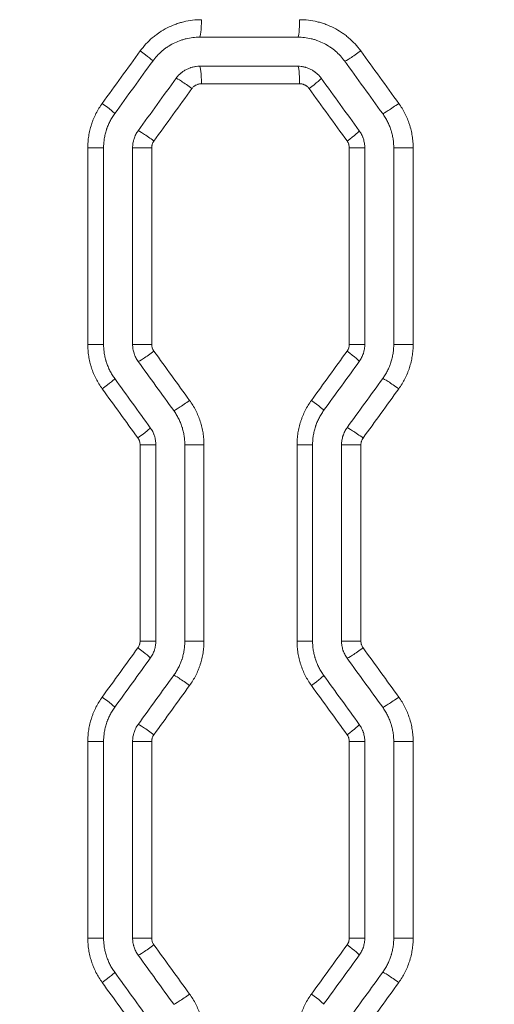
# Model space of a CAD drawing. Header units: millimetres. Extents: x 0 to 594, y 0 to 420.
# Tile 91 of 256: x 178.41 to 182.49, y 329.41 to 337.87. Entities that reach past the tile are written whole.
import ezdxf

# ---------------------------------------------------------------- set-up
doc = ezdxf.new("R2010")
doc.units = ezdxf.units.MM
doc.layers.add('1', color=7, linetype='Continuous', true_color=0xffffff)
doc.styles.add('Arial Unicode MS', font='txt')
doc.dimstyles.get("Standard").update_dxf_attribs({"dimtxt": 0.18, "dimasz": 0.18, "dimexe": 0.18, "dimexo": 0.0625, "dimgap": 0.09, "dimtad": 0, "dimtih": 1, "dimtoh": 1, "dimdec": 4, "dimzin": 0, "dimdsep": 46, "dimtxsty": 'Standard', "dimcen": 0.09, "dimadec": 0, "dimazin": 0, "dimtfac": 1, "dimtdec": 4, "dimtofl": 0, "dimtmove": 0, "dimatfit": 3, "dimfxl": 0, "dimtolj": 1, "dimtzin": 0, "dimarcsym": 0})

# ---------------------------------------------------------------- blocks, each defined once
blk = doc.blocks.new('_U2')
at = {"layer": '1', "color": 18, "lineweight": 13}
for p, q in [((142.3008, 334.4792), (142.3008, 394.7968)), ((368.28, 363.0393), (368.28, 394.7968)), ((142.3008, 392.7968), (235.4192, 392.7968)), ((368.28, 392.7968), (275.1617, 392.7968))]:
    blk.add_line(p, q, dxfattribs=at)
at = {"layer": '1', "color": 18}
for points in [[(142.3008, 392.7968), (145.8008, 393.7346), (145.8008, 391.8589)], [(368.28, 392.7968), (364.78, 391.8589), (364.78, 393.7346)]]:
    blk.add_solid(points, dxfattribs=at)
at = {"layer": '1', "color": 18, "linetype": 'Continuous', "lineweight": 13, "char_height": 2.5, "attachment_point": 7, "line_spacing_factor": 1.047437, "style": 'Arial Unicode MS'}
for s, insert in [('\\fArial Unicode MS|b0|i0;\\W1.0000;4.5', (237.0517, 390.9192)), ('\\fArial Unicode MS|b0|i0;\\W1.0000; LIFT POINT SPAN', (244.1567, 390.9192))]:
    blk.add_mtext(s, dxfattribs=dict(at, insert=insert))
blk = doc.blocks.new('_U7')
at = {"layer": '1', "color": 18, "lineweight": 13}
for p, q in [((142.2461, 334.5207), (158.2372, 334.5207)), ((156.2372, 334.5207), (156.2372, 246.0979)), ((142.2461, 295.1279), (158.2372, 295.1279)), ((156.2372, 246.0979), (161.2372, 246.0979))]:
    blk.add_line(p, q, dxfattribs=at)
at = {"layer": '1', "color": 18}
for points in [[(156.2372, 334.5207), (157.175, 331.0207), (155.2994, 331.0207)], [(156.2372, 295.1279), (155.2994, 298.6279), (157.175, 298.6279)]]:
    blk.add_solid(points, dxfattribs=at)
at = {"layer": '1', "color": 18, "linetype": 'Continuous', "lineweight": 13, "char_height": 2.5, "attachment_point": 7, "line_spacing_factor": 1.047437, "style": 'Arial Unicode MS'}
for s, insert in [('\\fArial Unicode MS|b0|i0;\\W1.0000;0.8', (162.8697, 244.2152)), ('\\fArial Unicode MS|b0|i0;\\W1.0000;CTRS', (169.9747, 244.2152)), ('\\fArial Unicode MS|b0|i0;\\W1.0000;FWD LIFTING POINTS ', (162.8697, 239.1709))]:
    blk.add_mtext(s, dxfattribs=dict(at, insert=insert))

msp = doc.modelspace()

# ---------------------------------------------------------------- linework, layer by layer
at = {"layer": '1', "color": 155, "linetype": 'Continuous', "lineweight": 18}
for p, q in [((179.9603, 337.7174), (180.8029, 337.7174)), ((180.8029, 337.4674), (179.9603, 337.4674)), ((179.1356, 335.0793), (179.1356, 336.7668)), ((179.3846, 336.7668), (179.3846, 335.0793)), ((181.3789, 335.0793), (181.3789, 336.7668)), ((181.6276, 336.7668), (181.6276, 335.0793)), ((179.5844, 332.5312), (179.5844, 334.2162)), ((179.8333, 334.2162), (179.8333, 332.5312)), ((180.9304, 332.5312), (180.9304, 334.2162)), ((181.1791, 334.2162), (181.1791, 332.5312)), ((179.1356, 329.9805), (179.1356, 331.6681)), ((179.3846, 331.6681), (179.3846, 329.9805)), ((181.3789, 329.9805), (181.3789, 331.6681)), ((181.6276, 331.6681), (181.6276, 329.9805))]:
    msp.add_line(p, q, dxfattribs=at)
at = {"layer": '1', "color": 155, "linetype": 'Continuous', "lineweight": 13}
for p, q in [((180.8193, 337.3174), (179.9755, 337.3174)), ((179.1356, 336.7668), (178.9995, 336.7668)), ((178.9995, 335.0793), (178.9995, 336.7668)), ((179.3846, 336.7668), (179.5485, 336.7668)), ((179.5485, 336.7668), (179.5485, 335.0793)), ((181.3789, 336.7668), (181.2459, 336.7668)), ((181.2459, 335.0793), (181.2459, 336.7668)), ((181.6276, 336.7668), (181.7942, 336.7668)), ((181.7942, 336.7668), (181.7942, 335.0793)), ((179.1356, 335.0793), (178.9995, 335.0793)), ((179.3846, 335.0793), (179.5485, 335.0793)), ((181.3789, 335.0793), (181.2459, 335.0793)), ((181.6276, 335.0793), (181.7942, 335.0793)), ((179.5844, 334.2162), (179.4489, 334.2162)), ((179.4489, 332.5312), (179.4489, 334.2162)), ((179.8333, 334.2162), (179.9978, 334.2162)), ((179.9978, 334.2162), (179.9978, 332.5312)), ((180.9304, 334.2162), (180.7967, 334.2162)), ((180.7967, 332.5312), (180.7967, 334.2162)), ((181.1791, 334.2162), (181.3452, 334.2162)), ((181.3452, 334.2162), (181.3452, 332.5312)), ((179.5844, 332.5312), (179.4489, 332.5312)), ((179.8333, 332.5312), (179.9978, 332.5312)), ((180.9304, 332.5312), (180.7967, 332.5312)), ((181.1791, 332.5312), (181.3452, 332.5312)), ((179.1356, 331.6681), (178.9995, 331.6681)), ((178.9995, 329.9805), (178.9995, 331.6681)), ((179.3846, 331.6681), (179.5485, 331.6681)), ((179.5485, 331.6681), (179.5485, 329.9805)), ((181.3789, 331.6681), (181.2459, 331.6681)), ((181.2459, 329.9805), (181.2459, 331.6681)), ((181.6276, 331.6681), (181.7942, 331.6681)), ((181.7942, 331.6681), (181.7942, 329.9805)), ((178.9995, 329.9805), (179.1356, 329.9805)), ((179.5485, 329.9805), (179.3846, 329.9805)), ((181.2459, 329.9805), (181.3789, 329.9805)), ((181.7942, 329.9805), (181.6276, 329.9805))]:
    msp.add_line(p, q, dxfattribs=at)
for centre, major_axis, ratio, start_param, end_param in [((179.9603, 337.8674), (0, -0.15), 0.101318, 0, 1.570796), ((180.8029, 337.8674), (0, -0.15), 0.109022, 0, 1.570796), ((169.1371, 328.5319), (-108.117, -148.6437), 0.016402, 1.640725, 1.643762), ((179.4359, 337.5995), (0.1215, -0.088), 0.056806, 6.254902, 7.775738), ((181.3266, 337.5997), (-0.1215, -0.088), 0.067029, 0.091867, 1.663111), ((179.9603, 337.3174), (0, 0.15), 0.101318, 4.712389, 6.283185), ((180.8029, 337.3174), (0, 0.15), 0.109022, 4.712389, 6.283185), ((179.8793, 337.2761), (-0.1215, 0.088), 0.059199, 4.630846, 6.202091), ((180.8836, 337.2762), (0.1215, 0.088), 0.064634, 4.801403, 6.311483), ((168.8486, 348.5957), (109.6356, -150.7209), 0.016628, 1.480536, 1.483534), ((179.1095, 337.1489), (0.1215, -0.088), 0.055043, 6.254904, 7.778165), ((181.6528, 337.1491), (-0.1215, -0.088), 0.068796, 0.094297, 1.665541), ((179.5529, 336.8255), (-0.1215, 0.088), 0.057435, 4.633274, 6.204518), ((181.2099, 336.8256), (0.1215, 0.088), 0.066401, 4.803832, 6.311486), ((179.5529, 335.0206), (-0.1215, -0.088), 0.057435, 0.078667, 1.649911), ((168.9826, 323.3768), (-109.0211, -149.8812), 0.016537, 1.657759, 1.660584), ((181.2099, 335.0205), (0.1215, -0.088), 0.066401, 6.254885, 7.762538), ((179.1095, 334.6972), (0.1215, 0.088), 0.055043, 4.788205, 6.311466), ((181.6528, 334.697), (-0.1215, 0.088), 0.068796, 4.617644, 6.188888), ((168.9791, 343.452), (108.9614, -149.7989), 0.016528, 1.497479, 1.500303), ((179.8587, 334.5984), (-0.1215, -0.088), 0.059088, 0.080942, 1.652186), ((180.9041, 334.5983), (0.1215, -0.088), 0.064745, 6.254888, 7.764815), ((179.4154, 334.275), (0.1215, 0.088), 0.056695, 4.79048, 6.311469), ((181.3471, 334.2748), (-0.1215, 0.088), 0.06714, 4.619921, 6.191165), ((168.5803, 322.9483), (-111.0695, -152.6823), 0.016841, 1.642691, 1.645461), ((179.4154, 332.4724), (0.1215, -0.088), 0.056695, 6.254902, 7.775891), ((181.3471, 332.4725), (-0.1215, -0.088), 0.06714, 0.09202, 1.663264), ((179.8587, 332.149), (-0.1215, 0.088), 0.059088, 4.630999, 6.202244), ((180.9041, 332.1491), (0.1215, 0.088), 0.064745, 4.801556, 6.311483), ((169.1993, 343.1654), (108.0314, -148.5287), 0.016391, 1.481792, 1.484643), ((179.1095, 332.0501), (0.1215, -0.088), 0.055043, 6.254904, 7.778165), ((181.6528, 332.0503), (-0.1215, -0.088), 0.068796, 0.094297, 1.665541), ((179.5529, 331.7268), (-0.1215, 0.088), 0.057435, 4.633274, 6.204518), ((181.2099, 331.7269), (0.1215, 0.088), 0.066401, 4.803832, 6.311486), ((179.5529, 329.9219), (0.1215, 0.088), 0.057435, 3.220259, 4.791504), ((169.1811, 318.4657), (-108.1122, -148.6391), 0.016403, 1.657022, 1.659871), ((181.2099, 329.9218), (-0.1215, 0.088), 0.066401, 3.113292, 4.620946), ((179.1095, 329.5985), (-0.1215, -0.088), 0.055043, 1.646613, 3.169874), ((181.6528, 329.5983), (0.1215, -0.088), 0.068796, 1.476051, 3.047295), ((168.9346, 338.3917), (109.2011, -150.1268), 0.016563, 1.49733, 1.500148), ((179.8587, 329.4997), (0.1215, 0.088), 0.059088, 3.222534, 4.793779), ((180.9041, 329.4995), (-0.1215, 0.088), 0.064745, 3.113295, 4.623222)]:
    msp.add_ellipse(centre, major_axis=major_axis, ratio=ratio, start_param=start_param, end_param=end_param, dxfattribs=at)
at = {"layer": '1', "color": 155, "linetype": 'Continuous', "lineweight": 18}
for centre, major_axis, ratio, start_param, end_param in [((169.1723, 328.3689), (-108.4275, -149.2719), 0.016463, 1.641011, 1.644035), ((168.9102, 349.2176), (109.2083, -150.3418), 0.01658, 1.477809, 1.480816), ((168.729, 327.4935), (-110.1151, -151.5834), 0.016715, 1.645119, 1.648098), ((168.9791, 348.6754), (109.4398, -150.6586), 0.016614, 1.480586, 1.483586), ((168.5509, 344.5107), (111.0224, -152.8258), 0.016849, 1.493077, 1.495845), ((168.9615, 323.1541), (-109.5202, -150.7686), 0.016626, 1.65826, 1.661068), ((168.7606, 343.8362), (110.6093, -152.2604), 0.016788, 1.496349, 1.499127), ((168.6459, 322.3753), (-110.3733, -151.9354), 0.016752, 1.661943, 1.66473), ((169.1627, 323.2618), (-108.4788, -149.3422), 0.016471, 1.641045, 1.643877), ((169.3976, 343.6521), (107.0245, -147.3538), 0.016258, 1.479577, 1.482451), ((168.6256, 322.3029), (-110.6415, -152.3042), 0.016793, 1.645486, 1.648263), ((169.463, 343.1187), (107.2207, -147.6217), 0.016286, 1.482327, 1.485195), ((168.813, 339.1792), (109.6861, -150.9961), 0.016651, 1.493972, 1.496774), ((168.8337, 317.9343), (-110.0987, -151.56), 0.016711, 1.658729, 1.661523), ((169.0119, 338.5184), (109.2825, -150.4432), 0.016591, 1.4972, 1.500011), ((168.4813, 317.1188), (-111.0932, -152.9199), 0.016858, 1.662545, 1.665315)]:
    msp.add_ellipse(centre, major_axis=major_axis, ratio=ratio, start_param=start_param, end_param=end_param, dxfattribs=at)
at = {"layer": '1', "color": 155, "linetype": 'Continuous', "lineweight": 13}
for points, knots in [([(179.4504, 337.5995), (179.4656, 337.6204), (179.4818, 337.6401), (179.5163, 337.6774), (179.5345, 337.6951), (179.5635, 337.7199), (179.5735, 337.7279), (179.5887, 337.7394), (179.5939, 337.7432), (179.6017, 337.7488), (179.6044, 337.7507), (179.6096, 337.7543), (179.6123, 337.7561), (179.6363, 337.7722), (179.6583, 337.7851), (179.7034, 337.8081), (179.7267, 337.8183), (179.7624, 337.8315), (179.7745, 337.8356), (179.7898, 337.8403), (179.7929, 337.8412), (179.799, 337.8429), (179.8021, 337.8438), (179.8114, 337.8463), (179.8176, 337.8479), (179.8487, 337.8554), (179.8738, 337.8599), (179.9244, 337.8659), (179.9498, 337.8674), (179.9755, 337.8674)], [0, 0, 0, 0, 0.125, 0.125, 0.25, 0.25, 0.3125, 0.3125, 0.34375, 0.34375, 0.359375, 0.359375, 0.375, 0.375, 0.5, 0.5, 0.625, 0.625, 0.6875, 0.6875, 0.703125, 0.703125, 0.71875, 0.71875, 0.75, 0.75, 0.875, 0.875, 1, 1, 1, 1]), ([(180.8193, 337.8674), (180.845, 337.8674), (180.8703, 337.8659), (180.9206, 337.8599), (180.9455, 337.8555), (180.9825, 337.8466), (180.9948, 337.8433), (181.0131, 337.8378), (181.0191, 337.8358), (181.0313, 337.8317), (181.0373, 337.8296), (181.0674, 337.8185), (181.0906, 337.8083), (181.1358, 337.7853), (181.1576, 337.7725), (181.1893, 337.7513), (181.1997, 337.744), (181.215, 337.7324), (181.22, 337.7284), (181.23, 337.7204), (181.235, 337.7163), (181.2593, 337.6955), (181.2777, 337.6778), (181.3123, 337.6403), (181.3285, 337.6205), (181.3436, 337.5997)], [0, 0, 0, 0, 0.125, 0.125, 0.25, 0.25, 0.3125, 0.3125, 0.34375, 0.34375, 0.375, 0.375, 0.5, 0.5, 0.625, 0.625, 0.6875, 0.6875, 0.71875, 0.71875, 0.75, 0.75, 0.875, 0.875, 1, 1, 1, 1]), ([(179.9755, 337.3174), (179.9715, 337.3174), (179.9676, 337.3172), (179.9598, 337.3163), (179.956, 337.3156), (179.9503, 337.3142), (179.9474, 337.3135), (179.9446, 337.3126), (179.9427, 337.3119), (179.9418, 337.3116), (179.9371, 337.3099), (179.9299, 337.3067), (179.9232, 337.3028), (179.9183, 337.2995), (179.9167, 337.2984), (179.9135, 337.296), (179.912, 337.2948), (179.9074, 337.2909), (179.9017, 337.2854), (179.8967, 337.2793), (179.8944, 337.2761)], [0, 0, 0, 0, 0.125, 0.125, 0.25, 0.25, 0.3125, 0.34375, 0.34375, 0.375, 0.375, 0.5, 0.625, 0.625, 0.6875, 0.6875, 0.75, 0.75, 0.875, 1, 1, 1, 1]), ([(180.9001, 337.2762), (180.8977, 337.2794), (180.8952, 337.2825), (180.8899, 337.2882), (180.8871, 337.2909), (180.8827, 337.2947), (180.8804, 337.2966), (180.878, 337.2983), (180.8764, 337.2995), (180.8756, 337.3), (180.8715, 337.3028), (180.8647, 337.3067), (180.8576, 337.3099), (180.8521, 337.3119), (180.8502, 337.3125), (180.8464, 337.3137), (180.8445, 337.3142), (180.8388, 337.3156), (180.8311, 337.317), (180.8232, 337.3174), (180.8193, 337.3174)], [0, 0, 0, 0, 0.125, 0.125, 0.25, 0.25, 0.3125, 0.34375, 0.34375, 0.375, 0.375, 0.5, 0.625, 0.625, 0.6875, 0.6875, 0.75, 0.75, 0.875, 1, 1, 1, 1]), ([(178.9995, 336.7668), (178.9995, 336.784), (179.0002, 336.8011), (179.0029, 336.8349), (179.0068, 336.8686), (179.0134, 336.9018), (179.0213, 336.9348), (179.0259, 336.9512), (179.0325, 336.9715), (179.0339, 336.9755), (179.0367, 336.9836), (179.0381, 336.9877), (179.0425, 336.9997), (179.0457, 337.0077), (179.0554, 337.0313), (179.0696, 337.0622), (179.0862, 337.0918), (179.104, 337.1208), (179.1134, 337.135), (179.1235, 337.1489)], [0, 0, 0, 0, 0.125, 0.125, 0.25, 0.375, 0.375, 0.5, 0.5, 0.53125, 0.53125, 0.5625, 0.5625, 0.625, 0.625, 0.75, 0.875, 0.875, 1, 1, 1, 1]), ([(181.6703, 337.1491), (181.6804, 337.1352), (181.6898, 337.121), (181.7075, 337.0921), (181.724, 337.0625), (181.7382, 337.0317), (181.7512, 337.0004), (181.7571, 336.9844), (181.7637, 336.964), (181.765, 336.96), (181.7675, 336.9517), (181.7711, 336.9394), (181.7743, 336.927), (181.7802, 336.9021), (181.7869, 336.8688), (181.7909, 336.835), (181.7935, 336.8011), (181.7942, 336.784), (181.7942, 336.7668)], [0, 0, 0, 0, 0.125, 0.125, 0.25, 0.375, 0.375, 0.5, 0.5, 0.53125, 0.53125, 0.5625, 0.625, 0.625, 0.75, 0.875, 0.875, 1, 1, 1, 1]), ([(179.5675, 336.8255), (179.5667, 336.8244), (179.566, 336.8234), (179.5645, 336.8212), (179.5624, 336.8179), (179.5605, 336.8145), (179.557, 336.8075), (179.555, 336.8027), (179.553, 336.7965), (179.5526, 336.7952), (179.5519, 336.7927), (179.5515, 336.7914), (179.5506, 336.7876), (179.5501, 336.785), (179.5489, 336.7773), (179.5485, 336.7721), (179.5485, 336.7668)], [0, 0, 0, 0, 0.0625, 0.0625, 0.125, 0.25, 0.25, 0.5, 0.5, 0.5625, 0.5625, 0.625, 0.625, 0.75, 0.75, 1, 1, 1, 1]), ([(181.2459, 336.7668), (181.2459, 336.7721), (181.2455, 336.7773), (181.2438, 336.7876), (181.2426, 336.7927), (181.2406, 336.7989), (181.2402, 336.8002), (181.2392, 336.8027), (181.2378, 336.8063), (181.2362, 336.8099), (181.2326, 336.8169), (181.2299, 336.8213), (181.2268, 336.8256)], [0, 0, 0, 0, 0.25, 0.25, 0.5, 0.5, 0.5625, 0.5625, 0.625, 0.75, 0.75, 1, 1, 1, 1]), ([(179.1235, 334.6972), (179.1134, 334.7111), (179.104, 334.7253), (179.0862, 334.7542), (179.0697, 334.7838), (179.0556, 334.8145), (179.0426, 334.8458), (179.0367, 334.8618), (179.0301, 334.8821), (179.0288, 334.8862), (179.0263, 334.8944), (179.0251, 334.8985), (179.0216, 334.9109), (179.0195, 334.9191), (179.0135, 334.944), (179.0069, 334.9774), (179.0029, 335.0111), (179.0002, 335.0451), (178.9995, 335.0621), (178.9995, 335.0793)], [0, 0, 0, 0, 0.125, 0.125, 0.25, 0.375, 0.375, 0.5, 0.5, 0.53125, 0.53125, 0.5625, 0.5625, 0.625, 0.625, 0.75, 0.875, 0.875, 1, 1, 1, 1]), ([(179.5485, 335.0793), (179.5485, 335.074), (179.5489, 335.0688), (179.5501, 335.0611), (179.5506, 335.0585), (179.5515, 335.0547), (179.5519, 335.0535), (179.5526, 335.0509), (179.553, 335.0497), (179.555, 335.0434), (179.559, 335.0338), (179.5644, 335.0249), (179.5675, 335.0206)], [0, 0, 0, 0, 0.25, 0.25, 0.375, 0.375, 0.4375, 0.4375, 0.5, 0.5, 0.75, 1, 1, 1, 1]), ([(181.2268, 335.0205), (181.2299, 335.0248), (181.2353, 335.0337), (181.2393, 335.0433), (181.2414, 335.0496), (181.2418, 335.0508), (181.2425, 335.0534), (181.2435, 335.0572), (181.2442, 335.061), (181.2455, 335.0688), (181.2459, 335.074), (181.2459, 335.0793)], [0, 0, 0, 0, 0.25, 0.5, 0.5, 0.5625, 0.5625, 0.625, 0.75, 0.75, 1, 1, 1, 1]), ([(181.7942, 335.0793), (181.7942, 335.075), (181.7942, 335.0707), (181.794, 335.0621), (181.7936, 335.0493), (181.7929, 335.0365), (181.7909, 335.0111), (181.7869, 334.9774), (181.7803, 334.9442), (181.7724, 334.9112), (181.7678, 334.8949), (181.7612, 334.8745), (181.7599, 334.8705), (181.7571, 334.8624), (181.7556, 334.8583), (181.7512, 334.8463), (181.7481, 334.8383), (181.7383, 334.8147), (181.7241, 334.7838), (181.7076, 334.7541), (181.6898, 334.7251), (181.6804, 334.7109), (181.6703, 334.697)], [0, 0, 0, 0, 0.03125, 0.03125, 0.0625, 0.125, 0.125, 0.25, 0.375, 0.375, 0.5, 0.5, 0.53125, 0.53125, 0.5625, 0.5625, 0.625, 0.625, 0.75, 0.875, 0.875, 1, 1, 1, 1]), ([(179.8738, 334.5984), (179.8839, 334.5845), (179.8933, 334.5704), (179.911, 334.5414), (179.9276, 334.5118), (179.9417, 334.4811), (179.9547, 334.4497), (179.9606, 334.4338), (179.9672, 334.4134), (179.9685, 334.4093), (179.971, 334.4011), (179.9746, 334.3888), (179.9778, 334.3764), (179.9838, 334.3515), (179.9904, 334.3182), (179.9944, 334.2844), (179.9971, 334.2505), (179.9978, 334.2334), (179.9978, 334.2162)], [0, 0, 0, 0, 0.125, 0.125, 0.25, 0.375, 0.375, 0.5, 0.5, 0.53125, 0.53125, 0.5625, 0.625, 0.625, 0.75, 0.875, 0.875, 1, 1, 1, 1]), ([(180.7967, 334.2162), (180.7967, 334.2334), (180.7974, 334.2505), (180.8001, 334.2843), (180.8041, 334.318), (180.8106, 334.3512), (180.8185, 334.3842), (180.8231, 334.4006), (180.8297, 334.4209), (180.8311, 334.425), (180.8339, 334.4331), (180.8353, 334.4371), (180.8398, 334.4492), (180.8429, 334.4571), (180.8526, 334.4807), (180.8668, 334.5116), (180.8834, 334.5412), (180.9011, 334.5702), (180.9106, 334.5844), (180.9206, 334.5983)], [0, 0, 0, 0, 0.125, 0.125, 0.25, 0.375, 0.375, 0.5, 0.5, 0.53125, 0.53125, 0.5625, 0.5625, 0.625, 0.625, 0.75, 0.875, 0.875, 1, 1, 1, 1]), ([(179.4489, 334.2162), (179.4489, 334.2215), (179.4485, 334.2267), (179.4469, 334.237), (179.4457, 334.2421), (179.4436, 334.2483), (179.4432, 334.2496), (179.4423, 334.2521), (179.4408, 334.2557), (179.4392, 334.2593), (179.4357, 334.2663), (179.4329, 334.2707), (179.4298, 334.275)], [0, 0, 0, 0, 0.25, 0.25, 0.5, 0.5, 0.5625, 0.5625, 0.625, 0.75, 0.75, 1, 1, 1, 1]), ([(181.3642, 334.2748), (181.3627, 334.2727), (181.3612, 334.2705), (181.3585, 334.2661), (181.3572, 334.2638), (181.3537, 334.2569), (181.3517, 334.2521), (181.3497, 334.2459), (181.3493, 334.2446), (181.3486, 334.2421), (181.3483, 334.2408), (181.3474, 334.237), (181.3468, 334.2344), (181.3456, 334.2267), (181.3452, 334.2215), (181.3452, 334.2162)], [0, 0, 0, 0, 0.125, 0.125, 0.25, 0.25, 0.5, 0.5, 0.5625, 0.5625, 0.625, 0.625, 0.75, 0.75, 1, 1, 1, 1]), ([(179.4298, 332.4724), (179.4329, 332.4766), (179.4384, 332.4856), (179.4424, 332.4952), (179.4444, 332.5014), (179.4448, 332.5027), (179.4455, 332.5052), (179.4465, 332.5091), (179.4473, 332.5129), (179.4485, 332.5206), (179.4489, 332.5259), (179.4489, 332.5312)], [0, 0, 0, 0, 0.25, 0.5, 0.5, 0.5625, 0.5625, 0.625, 0.75, 0.75, 1, 1, 1, 1]), ([(179.9978, 332.5312), (179.9978, 332.5269), (179.9977, 332.5226), (179.9975, 332.514), (179.9972, 332.5012), (179.9964, 332.4884), (179.9944, 332.463), (179.9904, 332.4293), (179.9838, 332.3961), (179.9759, 332.3631), (179.9714, 332.3468), (179.9648, 332.3265), (179.9634, 332.3224), (179.9606, 332.3143), (179.9592, 332.3103), (179.9547, 332.2982), (179.9516, 332.2902), (179.9418, 332.2666), (179.9276, 332.2357), (179.9111, 332.2061), (179.8933, 332.177), (179.8839, 332.1628), (179.8738, 332.149)], [0, 0, 0, 0, 0.03125, 0.03125, 0.0625, 0.125, 0.125, 0.25, 0.375, 0.375, 0.5, 0.5, 0.53125, 0.53125, 0.5625, 0.5625, 0.625, 0.625, 0.75, 0.875, 0.875, 1, 1, 1, 1]), ([(180.9206, 332.1491), (180.9106, 332.163), (180.9011, 332.1771), (180.8834, 332.2061), (180.8669, 332.2356), (180.8528, 332.2664), (180.8398, 332.2977), (180.8339, 332.3136), (180.8273, 332.334), (180.826, 332.338), (180.8235, 332.3462), (180.8223, 332.3504), (180.8188, 332.3627), (180.8167, 332.371), (180.8107, 332.3959), (180.8041, 332.4292), (180.8001, 332.463), (180.7974, 332.4969), (180.7967, 332.514), (180.7967, 332.5312)], [0, 0, 0, 0, 0.125, 0.125, 0.25, 0.375, 0.375, 0.5, 0.5, 0.53125, 0.53125, 0.5625, 0.5625, 0.625, 0.625, 0.75, 0.875, 0.875, 1, 1, 1, 1]), ([(181.3452, 332.5312), (181.3452, 332.5259), (181.3456, 332.5207), (181.3468, 332.513), (181.3473, 332.5104), (181.3483, 332.5066), (181.3486, 332.5053), (181.3493, 332.5028), (181.3497, 332.5016), (181.3517, 332.4953), (181.3557, 332.4857), (181.3611, 332.4768), (181.3642, 332.4725)], [0, 0, 0, 0, 0.25, 0.25, 0.375, 0.375, 0.4375, 0.4375, 0.5, 0.5, 0.75, 1, 1, 1, 1]), ([(178.9995, 331.6681), (178.9995, 331.6853), (179.0002, 331.7023), (179.0029, 331.7362), (179.0068, 331.7698), (179.0134, 331.803), (179.0213, 331.836), (179.0259, 331.8524), (179.0325, 331.8727), (179.0339, 331.8768), (179.0367, 331.8849), (179.0381, 331.8889), (179.0425, 331.901), (179.0457, 331.9089), (179.0554, 331.9326), (179.0696, 331.9634), (179.0862, 331.9931), (179.104, 332.0221), (179.1134, 332.0363), (179.1235, 332.0501)], [0, 0, 0, 0, 0.125, 0.125, 0.25, 0.375, 0.375, 0.5, 0.5, 0.53125, 0.53125, 0.5625, 0.5625, 0.625, 0.625, 0.75, 0.875, 0.875, 1, 1, 1, 1]), ([(181.6703, 332.0503), (181.6804, 332.0365), (181.6898, 332.0223), (181.7075, 331.9933), (181.724, 331.9637), (181.7382, 331.933), (181.7512, 331.9016), (181.7571, 331.8857), (181.7637, 331.8653), (181.765, 331.8612), (181.7675, 331.853), (181.7711, 331.8407), (181.7743, 331.8283), (181.7802, 331.8034), (181.7869, 331.77), (181.7909, 331.7363), (181.7935, 331.7023), (181.7942, 331.6853), (181.7942, 331.6681)], [0, 0, 0, 0, 0.125, 0.125, 0.25, 0.375, 0.375, 0.5, 0.5, 0.53125, 0.53125, 0.5625, 0.625, 0.625, 0.75, 0.875, 0.875, 1, 1, 1, 1]), ([(179.5675, 331.7268), (179.5667, 331.7257), (179.566, 331.7246), (179.5645, 331.7224), (179.5624, 331.7191), (179.5605, 331.7157), (179.557, 331.7088), (179.555, 331.704), (179.553, 331.6978), (179.5526, 331.6965), (179.5519, 331.694), (179.5515, 331.6927), (179.5506, 331.6889), (179.5501, 331.6863), (179.5489, 331.6786), (179.5485, 331.6734), (179.5485, 331.6681)], [0, 0, 0, 0, 0.0625, 0.0625, 0.125, 0.25, 0.25, 0.5, 0.5, 0.5625, 0.5625, 0.625, 0.625, 0.75, 0.75, 1, 1, 1, 1]), ([(181.2459, 331.6681), (181.2459, 331.6734), (181.2455, 331.6786), (181.2438, 331.6889), (181.2426, 331.6939), (181.2406, 331.7002), (181.2402, 331.7015), (181.2392, 331.7039), (181.2378, 331.7076), (181.2362, 331.7112), (181.2326, 331.7181), (181.2299, 331.7226), (181.2268, 331.7269)], [0, 0, 0, 0, 0.25, 0.25, 0.5, 0.5, 0.5625, 0.5625, 0.625, 0.75, 0.75, 1, 1, 1, 1]), ([(179.1235, 329.5985), (179.1134, 329.6124), (179.104, 329.6266), (179.0862, 329.6556), (179.0696, 329.6852), (179.0554, 329.7161), (179.0457, 329.7397), (179.0425, 329.7476), (179.0381, 329.7597), (179.0367, 329.7637), (179.0339, 329.7718), (179.0325, 329.7759), (179.0259, 329.7962), (179.0213, 329.8126), (179.0134, 329.8456), (179.0068, 329.8788), (179.0029, 329.9125), (179.0002, 329.9463), (178.9995, 329.9634), (178.9995, 329.9805)], [0, 0, 0, 0, 0.125, 0.125, 0.25, 0.375, 0.375, 0.4375, 0.4375, 0.46875, 0.46875, 0.5, 0.5, 0.625, 0.625, 0.75, 0.875, 0.875, 1, 1, 1, 1]), ([(179.5485, 329.9805), (179.5485, 329.9753), (179.5489, 329.9701), (179.5501, 329.9623), (179.5506, 329.9598), (179.5515, 329.9559), (179.5519, 329.9547), (179.5526, 329.9521), (179.553, 329.9509), (179.555, 329.9447), (179.557, 329.9399), (179.5605, 329.9329), (179.5624, 329.9295), (179.5645, 329.9262), (179.566, 329.924), (179.5667, 329.9229), (179.5675, 329.9219)], [0, 0, 0, 0, 0.25, 0.25, 0.375, 0.375, 0.4375, 0.4375, 0.5, 0.5, 0.75, 0.75, 0.875, 0.9375, 0.9375, 1, 1, 1, 1]), ([(181.2268, 329.9218), (181.2299, 329.926), (181.2326, 329.9305), (181.2362, 329.9375), (181.2378, 329.941), (181.2392, 329.9447), (181.2402, 329.9472), (181.2406, 329.9484), (181.2426, 329.9547), (181.2438, 329.9598), (181.2455, 329.9701), (181.2459, 329.9753), (181.2459, 329.9805)], [0, 0, 0, 0, 0.25, 0.25, 0.375, 0.4375, 0.4375, 0.5, 0.5, 0.75, 0.75, 1, 1, 1, 1]), ([(181.7942, 329.9805), (181.7942, 329.9634), (181.7935, 329.9463), (181.7909, 329.9123), (181.7869, 329.8786), (181.7802, 329.8452), (181.7743, 329.8204), (181.7711, 329.808), (181.7675, 329.7956), (181.765, 329.7874), (181.7637, 329.7833), (181.7571, 329.763), (181.7512, 329.747), (181.7382, 329.7156), (181.724, 329.6849), (181.7075, 329.6553), (181.6898, 329.6264), (181.6804, 329.6122), (181.6703, 329.5983)], [0, 0, 0, 0, 0.125, 0.125, 0.25, 0.375, 0.375, 0.4375, 0.46875, 0.46875, 0.5, 0.5, 0.625, 0.625, 0.75, 0.875, 0.875, 1, 1, 1, 1]), ([(179.8738, 329.4997), (179.8839, 329.4858), (179.8933, 329.4716), (179.9111, 329.4426), (179.9276, 329.4129), (179.9418, 329.382), (179.9516, 329.3584), (179.9547, 329.3504), (179.9592, 329.3384), (179.9606, 329.3343), (179.9634, 329.3262), (179.9648, 329.3222), (179.9714, 329.3019), (179.9759, 329.2855), (179.9838, 329.2525), (179.9904, 329.2193), (179.9944, 329.1856), (179.9964, 329.1602), (179.9972, 329.1475), (179.9975, 329.1346), (179.9977, 329.1261), (179.9978, 329.1218), (179.9978, 329.1175)], [0, 0, 0, 0, 0.125, 0.125, 0.25, 0.375, 0.375, 0.4375, 0.4375, 0.46875, 0.46875, 0.5, 0.5, 0.625, 0.625, 0.75, 0.875, 0.875, 0.9375, 0.96875, 0.96875, 1, 1, 1, 1]), ([(180.7967, 329.1175), (180.7967, 329.1347), (180.7974, 329.1517), (180.8001, 329.1857), (180.8041, 329.2194), (180.8107, 329.2528), (180.8167, 329.2776), (180.8188, 329.2859), (180.8223, 329.2983), (180.8235, 329.3024), (180.826, 329.3106), (180.8273, 329.3147), (180.8339, 329.335), (180.8398, 329.351), (180.8528, 329.3823), (180.8669, 329.413), (180.8834, 329.4425), (180.9011, 329.4715), (180.9106, 329.4857), (180.9206, 329.4995)], [0, 0, 0, 0, 0.125, 0.125, 0.25, 0.375, 0.375, 0.4375, 0.4375, 0.46875, 0.46875, 0.5, 0.5, 0.625, 0.625, 0.75, 0.875, 0.875, 1, 1, 1, 1])]:
    msp.add_open_spline(points, degree=3, knots=knots, dxfattribs=at)
at = {"layer": '1', "color": 155, "linetype": 'Continuous', "lineweight": 18}
for points, knots in [([(179.9603, 337.7174), (179.9406, 337.7174), (179.921, 337.7163), (179.8822, 337.7116), (179.863, 337.7082), (179.8391, 337.7024), (179.8343, 337.7012), (179.8248, 337.6986), (179.8201, 337.6973), (179.806, 337.693), (179.7967, 337.6898), (179.7693, 337.6796), (179.7515, 337.6718), (179.7168, 337.6541), (179.6999, 337.6442), (179.6795, 337.6305), (179.6754, 337.6276), (179.6674, 337.6219), (179.6555, 337.6131), (179.6441, 337.6039), (179.6218, 337.5848), (179.6078, 337.5713), (179.5813, 337.5426), (179.5688, 337.5274), (179.5572, 337.5113)], [0, 0, 0, 0, 0.125, 0.125, 0.25, 0.25, 0.28125, 0.28125, 0.3125, 0.3125, 0.375, 0.375, 0.5, 0.5, 0.625, 0.625, 0.65625, 0.65625, 0.6875, 0.75, 0.75, 0.875, 0.875, 1, 1, 1, 1]), ([(180.8029, 337.7174), (180.8227, 337.7174), (180.8422, 337.7163), (180.8809, 337.7117), (180.9, 337.7082), (180.9285, 337.7014), (180.9379, 337.6989), (180.952, 337.6946), (180.9566, 337.6931), (180.966, 337.69), (180.9706, 337.6883), (180.9937, 337.6798), (181.0116, 337.6719), (181.0463, 337.6542), (181.0631, 337.6443), (181.0875, 337.628), (181.0955, 337.6224), (181.1072, 337.6135), (181.1111, 337.6104), (181.1188, 337.6042), (181.1226, 337.6011), (181.1413, 337.585), (181.1555, 337.5714), (181.182, 337.5426), (181.1945, 337.5274), (181.2061, 337.5113)], [0, 0, 0, 0, 0.125, 0.125, 0.25, 0.25, 0.3125, 0.3125, 0.34375, 0.34375, 0.375, 0.375, 0.5, 0.5, 0.625, 0.625, 0.6875, 0.6875, 0.71875, 0.71875, 0.75, 0.75, 0.875, 0.875, 1, 1, 1, 1]), ([(179.9603, 337.4674), (179.9504, 337.4674), (179.9407, 337.4668), (179.9213, 337.4646), (179.9118, 337.4628), (179.8975, 337.4594), (179.8928, 337.4581), (179.8858, 337.456), (179.8834, 337.4553), (179.8788, 337.4537), (179.8764, 337.4529), (179.8649, 337.4486), (179.8559, 337.4447), (179.8386, 337.4358), (179.8302, 337.4309), (179.818, 337.4227), (179.814, 337.4199), (179.8081, 337.4154), (179.8062, 337.4139), (179.8023, 337.4108), (179.8004, 337.4092), (179.7911, 337.4012), (179.7769, 337.3876), (179.7644, 337.3724), (179.7586, 337.3644)], [0, 0, 0, 0, 0.125, 0.125, 0.25, 0.25, 0.3125, 0.3125, 0.34375, 0.34375, 0.375, 0.375, 0.5, 0.5, 0.625, 0.625, 0.6875, 0.6875, 0.71875, 0.71875, 0.75, 0.75, 0.875, 1, 1, 1, 1]), ([(180.8029, 337.4674), (180.8128, 337.4674), (180.8226, 337.4668), (180.8421, 337.4645), (180.8517, 337.4628), (180.8637, 337.4599), (180.8661, 337.4593), (180.8709, 337.458), (180.8732, 337.4573), (180.8803, 337.4552), (180.8849, 337.4536), (180.8987, 337.4485), (180.9076, 337.4446), (180.925, 337.4357), (180.9335, 337.4308), (180.9437, 337.4239), (180.9457, 337.4225), (180.9498, 337.4196), (180.9557, 337.4153), (180.9614, 337.4106), (180.9726, 337.4011), (180.9796, 337.3943), (180.9928, 337.38), (180.9991, 337.3724), (181.0049, 337.3644)], [0, 0, 0, 0, 0.125, 0.125, 0.25, 0.25, 0.28125, 0.28125, 0.3125, 0.3125, 0.375, 0.375, 0.5, 0.5, 0.625, 0.625, 0.65625, 0.65625, 0.6875, 0.75, 0.75, 0.875, 0.875, 1, 1, 1, 1]), ([(179.2307, 337.0607), (179.223, 337.0501), (179.2157, 337.0391), (179.2021, 337.0168), (179.1894, 336.994), (179.1785, 336.9703), (179.171, 336.9521), (179.1686, 336.946), (179.1652, 336.9367), (179.1641, 336.9336), (179.1619, 336.9274), (179.1609, 336.9243), (179.1558, 336.9086), (179.1523, 336.896), (179.1462, 336.8706), (179.1412, 336.8451), (179.1381, 336.8192), (179.1361, 336.7932), (179.1356, 336.78), (179.1356, 336.7668)], [0, 0, 0, 0, 0.125, 0.125, 0.25, 0.375, 0.375, 0.4375, 0.4375, 0.46875, 0.46875, 0.5, 0.5, 0.625, 0.625, 0.75, 0.875, 0.875, 1, 1, 1, 1]), ([(181.5324, 337.0607), (181.5401, 337.0501), (181.5474, 337.0391), (181.561, 337.0169), (181.5737, 336.9941), (181.5845, 336.9705), (181.5945, 336.9464), (181.599, 336.9341), (181.6041, 336.9185), (181.6051, 336.9154), (181.607, 336.9091), (181.6079, 336.9059), (181.6106, 336.8964), (181.6122, 336.89), (181.6168, 336.8709), (181.6219, 336.8452), (181.625, 336.8193), (181.627, 336.7932), (181.6276, 336.78), (181.6276, 336.7668)], [0, 0, 0, 0, 0.125, 0.125, 0.25, 0.375, 0.375, 0.5, 0.5, 0.53125, 0.53125, 0.5625, 0.5625, 0.625, 0.625, 0.75, 0.875, 0.875, 1, 1, 1, 1]), ([(179.4322, 336.9138), (179.4244, 336.9031), (179.4177, 336.892), (179.4059, 336.8688), (179.4009, 336.8567), (179.3958, 336.8411), (179.3948, 336.8379), (179.3931, 336.8316), (179.3922, 336.8284), (179.3899, 336.8189), (179.3887, 336.8124), (179.3856, 336.7931), (179.3846, 336.78), (179.3846, 336.7668)], [0, 0, 0, 0, 0.25, 0.25, 0.5, 0.5, 0.5625, 0.5625, 0.625, 0.625, 0.75, 0.75, 1, 1, 1, 1]), ([(181.3312, 336.9138), (181.3389, 336.9031), (181.3457, 336.8919), (181.3546, 336.8745), (181.3573, 336.8685), (181.3611, 336.8595), (181.3623, 336.8564), (181.3646, 336.8502), (181.3656, 336.8471), (181.3707, 336.8315), (181.3737, 336.8188), (181.3778, 336.7931), (181.3788, 336.78), (181.3788, 336.7668)], [0, 0, 0, 0, 0.25, 0.25, 0.375, 0.375, 0.4375, 0.4375, 0.5, 0.5, 0.75, 0.75, 1, 1, 1, 1]), ([(179.1356, 335.0793), (179.1356, 335.0661), (179.1361, 335.053), (179.1381, 335.0269), (179.1412, 335.0009), (179.1463, 334.9752), (179.1509, 334.9561), (179.1525, 334.9497), (179.1552, 334.9402), (179.1561, 334.9371), (179.158, 334.9308), (179.159, 334.9276), (179.1641, 334.912), (179.1686, 334.8997), (179.1786, 334.8756), (179.1895, 334.852), (179.2021, 334.8293), (179.2157, 334.807), (179.223, 334.7961), (179.2307, 334.7854)], [0, 0, 0, 0, 0.125, 0.125, 0.25, 0.375, 0.375, 0.4375, 0.4375, 0.46875, 0.46875, 0.5, 0.5, 0.625, 0.625, 0.75, 0.875, 0.875, 1, 1, 1, 1]), ([(179.3846, 335.0793), (179.3846, 335.0661), (179.3856, 335.0531), (179.3897, 335.0273), (179.3927, 335.0147), (179.3977, 334.999), (179.3988, 334.9959), (179.4011, 334.9897), (179.4023, 334.9867), (179.406, 334.9776), (179.4088, 334.9716), (179.4176, 334.9542), (179.4244, 334.943), (179.4322, 334.9323)], [0, 0, 0, 0, 0.25, 0.25, 0.5, 0.5, 0.5625, 0.5625, 0.625, 0.625, 0.75, 0.75, 1, 1, 1, 1]), ([(181.3788, 335.0793), (181.3788, 335.0661), (181.3778, 335.053), (181.3747, 335.0337), (181.3735, 335.0273), (181.3712, 335.0177), (181.3703, 335.0145), (181.3686, 335.0082), (181.3676, 335.005), (181.3625, 334.9894), (181.3575, 334.9774), (181.3457, 334.9542), (181.3389, 334.943), (181.3312, 334.9323)], [0, 0, 0, 0, 0.25, 0.25, 0.375, 0.375, 0.4375, 0.4375, 0.5, 0.5, 0.75, 0.75, 1, 1, 1, 1]), ([(181.6276, 335.0793), (181.6276, 335.0661), (181.627, 335.053), (181.625, 335.0269), (181.6219, 335.001), (181.6169, 334.9755), (181.6108, 334.9501), (181.6073, 334.9375), (181.6022, 334.9219), (181.6012, 334.9187), (181.599, 334.9125), (181.5979, 334.9094), (181.5945, 334.9001), (181.5921, 334.894), (181.5846, 334.8758), (181.5737, 334.8521), (181.561, 334.8293), (181.5474, 334.807), (181.5401, 334.7961), (181.5324, 334.7854)], [0, 0, 0, 0, 0.125, 0.125, 0.25, 0.375, 0.375, 0.5, 0.5, 0.53125, 0.53125, 0.5625, 0.5625, 0.625, 0.625, 0.75, 0.875, 0.875, 1, 1, 1, 1]), ([(179.7381, 334.5101), (179.7458, 334.4994), (179.7531, 334.4885), (179.7667, 334.4663), (179.7794, 334.4435), (179.7903, 334.4199), (179.8002, 334.3958), (179.8047, 334.3835), (179.8098, 334.3679), (179.8108, 334.3648), (179.8127, 334.3584), (179.8136, 334.3553), (179.8163, 334.3458), (179.818, 334.3394), (179.8226, 334.3203), (179.8276, 334.2946), (179.8307, 334.2687), (179.8328, 334.2426), (179.8333, 334.2294), (179.8333, 334.2162)], [0, 0, 0, 0, 0.125, 0.125, 0.25, 0.375, 0.375, 0.5, 0.5, 0.53125, 0.53125, 0.5625, 0.5625, 0.625, 0.625, 0.75, 0.875, 0.875, 1, 1, 1, 1]), ([(181.0254, 334.5101), (181.0177, 334.4995), (181.0104, 334.4885), (180.9968, 334.4662), (180.9841, 334.4434), (180.9732, 334.4197), (180.9657, 334.4015), (180.9633, 334.3954), (180.9599, 334.3861), (180.9588, 334.383), (180.9567, 334.3768), (180.9556, 334.3737), (180.9506, 334.358), (180.947, 334.3454), (180.941, 334.3201), (180.9359, 334.2945), (180.9329, 334.2686), (180.9308, 334.2426), (180.9303, 334.2294), (180.9303, 334.2162)], [0, 0, 0, 0, 0.125, 0.125, 0.25, 0.375, 0.375, 0.4375, 0.4375, 0.46875, 0.46875, 0.5, 0.5, 0.625, 0.625, 0.75, 0.875, 0.875, 1, 1, 1, 1]), ([(179.5367, 334.3632), (179.5444, 334.3525), (179.5512, 334.3413), (179.5601, 334.3239), (179.5628, 334.3179), (179.5666, 334.3088), (179.5678, 334.3058), (179.5701, 334.2996), (179.5711, 334.2965), (179.5762, 334.2809), (179.5792, 334.2682), (179.5833, 334.2425), (179.5843, 334.2294), (179.5843, 334.2162)], [0, 0, 0, 0, 0.25, 0.25, 0.375, 0.375, 0.4375, 0.4375, 0.5, 0.5, 0.75, 0.75, 1, 1, 1, 1]), ([(181.2267, 334.3632), (181.219, 334.3525), (181.2122, 334.3414), (181.2004, 334.3182), (181.1954, 334.3061), (181.1903, 334.2905), (181.1894, 334.2873), (181.1876, 334.281), (181.1868, 334.2778), (181.1845, 334.2683), (181.1832, 334.2618), (181.1801, 334.2425), (181.1791, 334.2294), (181.1791, 334.2162)], [0, 0, 0, 0, 0.25, 0.25, 0.5, 0.5, 0.5625, 0.5625, 0.625, 0.625, 0.75, 0.75, 1, 1, 1, 1]), ([(179.5843, 332.5312), (179.5843, 332.5179), (179.5833, 332.5049), (179.5802, 332.4855), (179.579, 332.4791), (179.5767, 332.4696), (179.5758, 332.4664), (179.5741, 332.4601), (179.5731, 332.4569), (179.568, 332.4413), (179.563, 332.4292), (179.5512, 332.406), (179.5444, 332.3949), (179.5367, 332.3842)], [0, 0, 0, 0, 0.25, 0.25, 0.375, 0.375, 0.4375, 0.4375, 0.5, 0.5, 0.75, 0.75, 1, 1, 1, 1]), ([(179.8333, 332.5312), (179.8333, 332.5179), (179.8328, 332.5048), (179.8307, 332.4788), (179.8277, 332.4529), (179.8226, 332.4273), (179.8165, 332.402), (179.813, 332.3894), (179.808, 332.3737), (179.8069, 332.3706), (179.8048, 332.3644), (179.8037, 332.3613), (179.8002, 332.352), (179.7979, 332.3459), (179.7904, 332.3277), (179.7794, 332.304), (179.7667, 332.2812), (179.7531, 332.2589), (179.7458, 332.2479), (179.7381, 332.2373)], [0, 0, 0, 0, 0.125, 0.125, 0.25, 0.375, 0.375, 0.5, 0.5, 0.53125, 0.53125, 0.5625, 0.5625, 0.625, 0.625, 0.75, 0.875, 0.875, 1, 1, 1, 1]), ([(180.9303, 332.5312), (180.9303, 332.5179), (180.9308, 332.5048), (180.9329, 332.4787), (180.936, 332.4527), (180.941, 332.4271), (180.9456, 332.4079), (180.9473, 332.4016), (180.95, 332.3921), (180.9509, 332.3889), (180.9528, 332.3826), (180.9538, 332.3795), (180.9588, 332.3638), (180.9634, 332.3515), (180.9733, 332.3275), (180.9842, 332.3038), (180.9969, 332.2811), (181.0104, 332.2588), (181.0177, 332.2479), (181.0254, 332.2373)], [0, 0, 0, 0, 0.125, 0.125, 0.25, 0.375, 0.375, 0.4375, 0.4375, 0.46875, 0.46875, 0.5, 0.5, 0.625, 0.625, 0.75, 0.875, 0.875, 1, 1, 1, 1]), ([(181.1791, 332.5312), (181.1791, 332.5179), (181.1801, 332.5049), (181.1842, 332.4792), (181.1872, 332.4665), (181.1923, 332.4509), (181.1933, 332.4477), (181.1956, 332.4416), (181.1968, 332.4385), (181.2006, 332.4294), (181.2033, 332.4235), (181.2121, 332.406), (181.219, 332.3949), (181.2267, 332.3842)], [0, 0, 0, 0, 0.25, 0.25, 0.5, 0.5, 0.5625, 0.5625, 0.625, 0.625, 0.75, 0.75, 1, 1, 1, 1]), ([(179.2307, 331.962), (179.223, 331.9513), (179.2157, 331.9404), (179.2021, 331.9181), (179.1894, 331.8953), (179.1785, 331.8715), (179.171, 331.8534), (179.1686, 331.8472), (179.1652, 331.838), (179.1641, 331.8349), (179.1619, 331.8286), (179.1609, 331.8255), (179.1558, 331.8099), (179.1523, 331.7973), (179.1462, 331.7719), (179.1412, 331.7464), (179.1381, 331.7205), (179.1361, 331.6944), (179.1356, 331.6813), (179.1356, 331.6681)], [0, 0, 0, 0, 0.125, 0.125, 0.25, 0.375, 0.375, 0.4375, 0.4375, 0.46875, 0.46875, 0.5, 0.5, 0.625, 0.625, 0.75, 0.875, 0.875, 1, 1, 1, 1]), ([(181.5324, 331.962), (181.5401, 331.9513), (181.5474, 331.9404), (181.561, 331.9181), (181.5737, 331.8954), (181.5845, 331.8718), (181.5945, 331.8477), (181.599, 331.8354), (181.6041, 331.8198), (181.6051, 331.8166), (181.607, 331.8103), (181.6079, 331.8071), (181.6106, 331.7976), (181.6122, 331.7913), (181.6168, 331.7721), (181.6219, 331.7465), (181.625, 331.7205), (181.627, 331.6944), (181.6276, 331.6813), (181.6276, 331.6681)], [0, 0, 0, 0, 0.125, 0.125, 0.25, 0.375, 0.375, 0.5, 0.5, 0.53125, 0.53125, 0.5625, 0.5625, 0.625, 0.625, 0.75, 0.875, 0.875, 1, 1, 1, 1]), ([(179.4322, 331.815), (179.4244, 331.8044), (179.4177, 331.7932), (179.4059, 331.77), (179.4009, 331.758), (179.3958, 331.7424), (179.3948, 331.7392), (179.3931, 331.7329), (179.3922, 331.7297), (179.3899, 331.7201), (179.3887, 331.7137), (179.3856, 331.6943), (179.3846, 331.6813), (179.3846, 331.6681)], [0, 0, 0, 0, 0.25, 0.25, 0.5, 0.5, 0.5625, 0.5625, 0.625, 0.625, 0.75, 0.75, 1, 1, 1, 1]), ([(181.3312, 331.815), (181.3389, 331.8044), (181.3457, 331.7932), (181.3546, 331.7757), (181.3573, 331.7698), (181.3611, 331.7607), (181.3623, 331.7577), (181.3646, 331.7515), (181.3656, 331.7484), (181.3707, 331.7327), (181.3737, 331.72), (181.3778, 331.6943), (181.3788, 331.6813), (181.3788, 331.6681)], [0, 0, 0, 0, 0.25, 0.25, 0.375, 0.375, 0.4375, 0.4375, 0.5, 0.5, 0.75, 0.75, 1, 1, 1, 1]), ([(179.1356, 329.9805), (179.1356, 329.9673), (179.1361, 329.9542), (179.1381, 329.9282), (179.1412, 329.9023), (179.1462, 329.8767), (179.1523, 329.8514), (179.1558, 329.8388), (179.1609, 329.8231), (179.1619, 329.82), (179.1641, 329.8138), (179.1652, 329.8107), (179.1686, 329.8014), (179.171, 329.7953), (179.1785, 329.7771), (179.1894, 329.7534), (179.2021, 329.7306), (179.2157, 329.7082), (179.223, 329.6973), (179.2307, 329.6867)], [0, 0, 0, 0, 0.125, 0.125, 0.25, 0.375, 0.375, 0.5, 0.5, 0.53125, 0.53125, 0.5625, 0.5625, 0.625, 0.625, 0.75, 0.875, 0.875, 1, 1, 1, 1]), ([(179.3846, 329.9805), (179.3846, 329.9673), (179.3856, 329.9543), (179.3887, 329.9349), (179.3899, 329.9285), (179.3922, 329.919), (179.3931, 329.9158), (179.3948, 329.9094), (179.3958, 329.9063), (179.4009, 329.8906), (179.4059, 329.8786), (179.4177, 329.8554), (179.4244, 329.8443), (179.4322, 329.8336)], [0, 0, 0, 0, 0.25, 0.25, 0.375, 0.375, 0.4375, 0.4375, 0.5, 0.5, 0.75, 0.75, 1, 1, 1, 1]), ([(181.3788, 329.9805), (181.3788, 329.9673), (181.3778, 329.9543), (181.3737, 329.9286), (181.3707, 329.9159), (181.3656, 329.9003), (181.3646, 329.8972), (181.3623, 329.891), (181.3611, 329.8879), (181.3573, 329.8788), (181.3546, 329.8729), (181.3457, 329.8554), (181.3389, 329.8443), (181.3312, 329.8336)], [0, 0, 0, 0, 0.25, 0.25, 0.5, 0.5, 0.5625, 0.5625, 0.625, 0.625, 0.75, 0.75, 1, 1, 1, 1]), ([(181.6276, 329.9805), (181.6276, 329.9673), (181.627, 329.9542), (181.625, 329.9281), (181.6219, 329.9021), (181.6168, 329.8765), (181.6122, 329.8574), (181.6106, 329.851), (181.6079, 329.8415), (181.607, 329.8383), (181.6051, 329.832), (181.6041, 329.8289), (181.599, 329.8132), (181.5945, 329.801), (181.5845, 329.7769), (181.5737, 329.7532), (181.561, 329.7305), (181.5474, 329.7082), (181.5401, 329.6973), (181.5324, 329.6867)], [0, 0, 0, 0, 0.125, 0.125, 0.25, 0.375, 0.375, 0.4375, 0.4375, 0.46875, 0.46875, 0.5, 0.5, 0.625, 0.625, 0.75, 0.875, 0.875, 1, 1, 1, 1])]:
    msp.add_open_spline(points, degree=3, knots=knots, dxfattribs=at)
at = {"layer": '1', "color": 155, "linetype": 'Continuous', "lineweight": 13}
for points in [[(181.3436, 337.5997), (181.4525, 337.4495), (181.5614, 337.2993), (181.6703, 337.1491)], [(179.8944, 337.2761), (179.7854, 337.1259), (179.6765, 336.9757), (179.5675, 336.8255)], [(179.5675, 335.0206), (179.6696, 334.8799), (179.7717, 334.7391), (179.8738, 334.5984)], [(181.6703, 334.697), (181.5683, 334.5563), (181.4663, 334.4156), (181.3642, 334.2748)], [(181.3642, 332.4725), (181.4663, 332.3318), (181.5683, 332.1911), (181.6703, 332.0503)], [(179.8738, 332.149), (179.7717, 332.0082), (179.6696, 331.8675), (179.5675, 331.7268)], [(179.5675, 329.9219), (179.6696, 329.7811), (179.7717, 329.6404), (179.8738, 329.4997)], [(181.6703, 329.5983), (181.5683, 329.4576), (181.4663, 329.3168), (181.3642, 329.1761)]]:
    msp.add_open_spline(points, degree=3, dxfattribs=at)

# ---------------------------------------------------------------- dimensions: what is measured, and where the dimension line sits
at = {"layer": '1', "color": 18, "linetype": 'Continuous', "lineweight": 13}
dim = msp.add_linear_dim(base=(142.3008, 392.7968), p1=(368.28, 363.0393), p2=(142.3008, 334.4792), text=' <> \\fArial Unicode MS|b0|i0;\\C18;{\\H1.00x;\\fArial Unicode MS|b0|i0; LIFT POINT SPAN\\fArial Unicode MS|b0|i0;}\\C18;', dimstyle='Standard', override={"dimtxt": 2.5, "dimasz": 3.5, "dimexe": 2, "dimexo": 0, "dimgap": 1.5, "dimtih": 1, "dimtoh": 1, "dimdec": 1, "dimlfac": 0.02, "dimzin": 8, "dimdsep": 46, "dimlunit": 2, "dimtxsty": 'Arial Unicode MS', "dimsah": 1, "dimse1": 0, "dimse2": 0, "dimsd1": 0, "dimsd2": 0, "dimclrd": 18, "dimclre": 18, "dimclrt": 18, "dimtol": 0, "dimtm": -0.1, "dimtfac": 1.4, "dimtdec": 2, "dimtofl": 1, "dimtmove": 0, "dimtzin": 8, "dimlwd": 13, "dimlwe": 13}, dxfattribs=at)
dim.commit()
dim.dimension.update_dxf_attribs({"geometry": '_U2', "text_midpoint": (255.2904, 392.7968), "dimtype": 160})
dim = msp.add_linear_dim(base=(156.2372, 295.1279), p1=(142.2461, 334.5207), p2=(142.2461, 295.1279), angle=90, text=' <> \\fArial Unicode MS|b0|i0;\\C18;{\\H1.00x;\\fArial Unicode MS|b0|i0;CTRS\\fArial Unicode MS|b0|i0;}\\C18;\\P\\fArial Unicode MS|b0|i0;\\C18;{\\H1.00x;\\fArial Unicode MS|b0|i0;FWD LIFTING POINTS \\fArial Unicode MS|b0|i0;}\\C18;', dimstyle='Standard', override={"dimtxt": 2.5, "dimasz": 3.5, "dimexe": 2, "dimexo": 0, "dimgap": 1.5, "dimtih": 1, "dimtoh": 1, "dimdec": 1, "dimlfac": 0.02, "dimzin": 8, "dimdsep": 46, "dimlunit": 2, "dimtxsty": 'Arial Unicode MS', "dimsah": 1, "dimse1": 0, "dimse2": 0, "dimsd1": 0, "dimsd2": 0, "dimclrd": 18, "dimclre": 18, "dimclrt": 18, "dimtol": 0, "dimtm": -0.1, "dimtfac": 1.4, "dimtdec": 2, "dimtofl": 1, "dimtmove": 1, "dimtzin": 8, "dimlwd": 13, "dimlwe": 13}, dxfattribs=at)
dim.commit()
dim.dimension.update_dxf_attribs({"geometry": '_U7', "text_midpoint": (181.2385, 243.592), "dimtype": 160})

doc.saveas('drawing.dxf')
